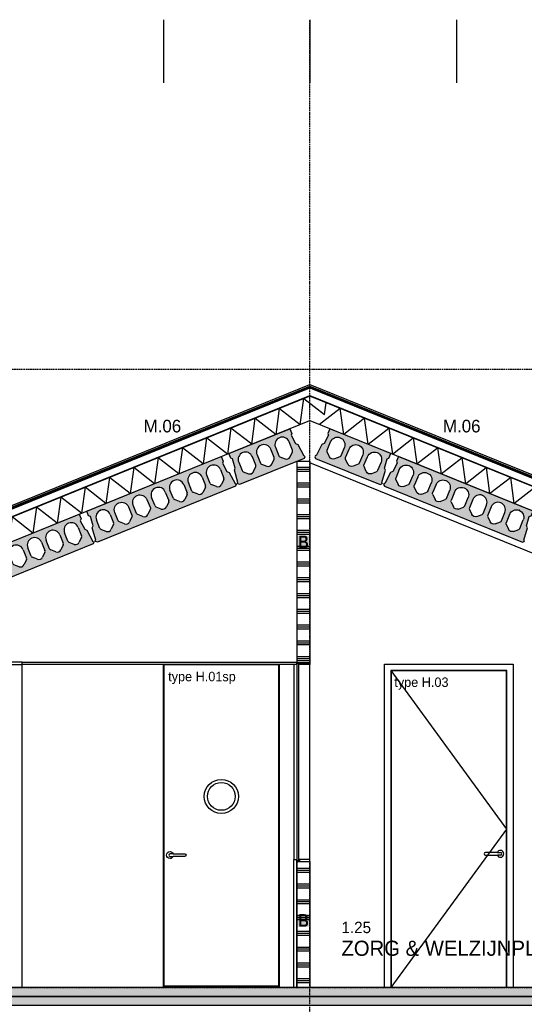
# Model space of a CAD drawing. Header units: millimetres. Extents: x -297000 to 504135, y -166520 to 252050.
# Tile 249 of 250: x 27428 to 31423, y -30933 to -23129. Entities that reach past the tile are written whole.
import ezdxf

# ---------------------------------------------------------------- set-up
doc = ezdxf.new("R2010")
doc.units = ezdxf.units.MM
doc.header["$MEASUREMENT"] = 0
doc.linetypes.add('ACAD_ISO10W100', pattern=[18, 12, -3, 0, -3])
doc.linetypes.add('CENTER', pattern=[50.800000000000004, 31.75, -6.349999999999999, 6.349999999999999, -6.349999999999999])
doc.layers.get('Defpoints').update_dxf_attribs({"color": 6})
for name, color, linetype in [('010_T0050_T', 4, 'Continuous'), ('010_T0100_T', 4, 'Continuous'), ('040_AXPRI_B', 9, 'CENTER'), ('053_SHADE_S', 253, 'Continuous'), ('068_HATCH_H', 8, 'Continuous'), ('200_PRIMA_G', 3, 'Continuous'), ('210_INSUL_G', 8, 'Continuous'), ('220_WALIN_E', 1, 'Continuous'), ('220_WALIN_G', 1, 'Continuous'), ('299_CONCR_G', 3, 'Continuous'), ('299_CONCR_H', 251, 'Continuous'), ('299_STEEL_G', 3, 'Continuous'), ('310_GLASS_G', 1, 'Continuous'), ('320_DOORS_E', 8, 'Continuous'), ('420_WAFIN_G', 1, 'Continuous'), ('450_CEIFI_G', 2, 'Continuous'), ('480_OTHFI_G', 4, 'Continuous')]:
    doc.layers.add(name, color=color, linetype=linetype)
doc.styles.add('VMX 1 SMALL 100', font='unvr55w.TTF', dxfattribs={"height": 100})
doc.styles.add('VMX 2 MEDIUM 100', font='unvr55w.TTF', dxfattribs={"height": 200})
doc.styles.add('VMX 2 MEDIUM 50', font='unvr55w.TTF', dxfattribs={"height": 100})

# ---------------------------------------------------------------- blocks, each defined once
blk = doc.blocks.new('GRID02')
at = {"layer": '040_AXPRI_B', "linetype": 'ACAD_ISO10W100'}
blk.add_line((17399.99999783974, -2483.903999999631), (17399.99999788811, 11470.78071810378), dxfattribs=at)
for points in [[(-4000, 8700), (27199.99999785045, 8700)], [(-4000, 3800), (27199.99999785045, 3800)]]:
    blk.add_lwpolyline(points, dxfattribs=at)
blk = doc.blocks.new('KANAALPLAAT260')
at = {"layer": '299_CONCR_H'}
h = blk.add_hatch(color=256, dxfattribs=at)
h.paths.add_polyline_path([(5.049627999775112, 120.4962809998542), (18.44946200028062, 133.8961149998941), (25.96350099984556, 209.0364990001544), (15, 220), (15, 260), (1165, 260), (1165, 220), (1154.036499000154, 209.0364990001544), (1161.550537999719, 133.8961149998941), (1174.950372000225, 120.4962809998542), (1185, 20), (1190, 20), (1190, 10), (1180, 0), (0, 0), (-10, 10), (-10, 20), (-5, 20)])
edge = h.paths.add_edge_path(flags=16)
edge.add_arc((119, 76.68257113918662), 31.68257478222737, 226.8415831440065, 313.1584168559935)
edge.add_line((140.6714472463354, 53.57123368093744), (172.760268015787, 83.66084609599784))
edge.add_arc((162.5, 94.60282490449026), 15, 313.1584168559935, 360)
edge.add_line((177.5, 94.60282490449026), (177.5, 166.5))
edge.add_arc((119, 166.5), 58.5, 0, 180)
edge.add_line((60.5, 166.5), (60.5, 94.60282490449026))
edge.add_arc((75.5, 94.60282490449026), 14.99999999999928, 180, 226.8415831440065)
edge.add_line((65.239731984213, 83.66084609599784), (97.32855275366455, 53.57123368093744))
edge = h.paths.add_edge_path(flags=16)
edge.add_line((254.3285527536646, 53.57123368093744), (222.239731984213, 83.66084609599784))
edge.add_arc((232.5, 94.60282490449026), 14.99999999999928, 180, 226.8415831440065, ccw=False)
edge.add_line((217.5, 94.60282490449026), (217.5, 166.5))
edge.add_arc((276, 166.5), 58.5, 0, 180, ccw=False)
edge.add_line((334.5, 166.5), (334.5, 94.60282490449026))
edge.add_arc((319.5, 94.60282490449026), 15, -46.841583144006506, 0, ccw=False)
edge.add_line((329.760268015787, 83.66084609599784), (297.6714472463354, 53.57123368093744))
edge.add_arc((276, 76.68257113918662), 31.68257478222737, 226.8415831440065, 313.1584168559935, ccw=False)
edge = h.paths.add_edge_path(flags=16)
edge.add_arc((389.5, 94.60282490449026), 14.99999999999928, 180, 226.8415831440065)
edge.add_line((379.239731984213, 83.66084609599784), (411.3285527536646, 53.57123368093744))
edge.add_arc((433, 76.68257113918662), 31.68257478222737, 226.8415831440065, 313.1584168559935)
edge.add_line((454.6714472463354, 53.57123368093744), (486.760268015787, 83.66084609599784))
edge.add_arc((476.5, 94.60282490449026), 15, 313.1584168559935, 360)
edge.add_line((491.5, 94.60282490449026), (491.5, 166.5))
edge.add_arc((433, 166.5), 58.5, 0, 180)
edge.add_line((374.5, 166.5), (374.5, 94.60282490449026))
edge = h.paths.add_edge_path(flags=16)
edge.add_arc((590, 76.68257113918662), 31.68257478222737, 226.8415831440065, 313.1584168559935)
edge.add_line((611.6714472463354, 53.57123368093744), (643.760268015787, 83.66084609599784))
edge.add_arc((633.5, 94.60282490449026), 15, 313.1584168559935, 360)
edge.add_line((648.5, 94.60282490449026), (648.5, 166.5))
edge.add_arc((590, 166.5), 58.5, 0, 180)
edge.add_line((531.5, 166.5), (531.5, 94.60282490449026))
edge.add_arc((546.5, 94.60282490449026), 14.99999999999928, 180, 226.8415831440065)
edge.add_line((536.239731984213, 83.66084609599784), (568.3285527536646, 53.57123368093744))
edge = h.paths.add_edge_path(flags=16)
edge.add_line((725.3285527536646, 53.57123368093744), (693.239731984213, 83.66084609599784))
edge.add_arc((703.5, 94.60282490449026), 14.99999999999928, 180, 226.8415831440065, ccw=False)
edge.add_line((688.5, 94.60282490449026), (688.5, 166.5))
edge.add_arc((747, 166.5), 58.5, 0, 180, ccw=False)
edge.add_line((805.5, 166.5), (805.5, 94.60282490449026))
edge.add_arc((790.5, 94.60282490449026), 15, -46.841583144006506, 0, ccw=False)
edge.add_line((800.760268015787, 83.66084609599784), (768.6714472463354, 53.57123368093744))
edge.add_arc((747, 76.68257113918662), 31.68257478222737, 226.8415831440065, 313.1584168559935, ccw=False)
edge = h.paths.add_edge_path(flags=16)
edge.add_arc((860.5, 94.60282490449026), 14.99999999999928, 180, 226.8415831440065)
edge.add_line((850.239731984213, 83.66084609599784), (882.3285527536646, 53.57123368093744))
edge.add_arc((904, 76.68257113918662), 31.68257478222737, 226.8415831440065, 313.1584168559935)
edge.add_line((925.6714472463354, 53.57123368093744), (957.760268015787, 83.66084609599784))
edge.add_arc((947.5, 94.60282490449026), 15, 313.1584168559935, 360)
edge.add_line((962.5, 94.60282490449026), (962.5, 166.5))
edge.add_arc((904, 166.5), 58.5, 0, 180)
edge.add_line((845.5, 166.5), (845.5, 94.60282490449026))
edge = h.paths.add_edge_path(flags=16)
edge.add_line((1002.5, 94.60282490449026), (1002.5, 166.5))
edge.add_arc((1061, 166.5), 58.5, 0, 180, ccw=False)
edge.add_line((1119.5, 166.5), (1119.5, 94.60282490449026))
edge.add_arc((1104.5, 94.60282490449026), 15, -46.841583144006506, 0, ccw=False)
edge.add_line((1114.760268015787, 83.66084609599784), (1082.671447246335, 53.57123368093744))
edge.add_arc((1061, 76.68257113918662), 31.68257478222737, 226.8415831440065, 313.1584168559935, ccw=False)
edge.add_line((1039.328552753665, 53.57123368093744), (1007.239731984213, 83.66084609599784))
edge.add_arc((1017.5, 94.60282490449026), 14.99999999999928, 180, 226.8415831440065, ccw=False)
at = {"layer": '299_CONCR_G'}
for p, q in [((60.5, 94.60282490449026), (60.5, 166.5)), ((177.5, 166.5), (177.5, 94.60282490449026)), ((531.5, 94.60282490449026), (531.5, 166.5)), ((648.5, 166.5), (648.5, 94.60282490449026)), ((688.5, 94.60282490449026), (688.5, 166.5)), ((805.5, 166.5), (805.5, 94.60282490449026)), ((845.5, 94.60282490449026), (845.5, 166.5)), ((962.5, 166.5), (962.5, 94.60282490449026)), ((1002.5, 94.60282490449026), (1002.5, 166.5)), ((1119.5, 166.5), (1119.5, 94.60282490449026)), ((97.32855275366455, 53.57123368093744), (65.239731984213, 83.66084609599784)), ((254.3285527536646, 53.57123368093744), (222.239731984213, 83.66084609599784)), ((329.760268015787, 83.66084609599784), (297.6714472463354, 53.57123368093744)), ((411.3285527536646, 53.57123368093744), (379.239731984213, 83.66084609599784)), ((486.760268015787, 83.66084609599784), (454.6714472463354, 53.57123368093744)), ((568.3285527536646, 53.57123368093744), (536.239731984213, 83.66084609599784)), ((643.760268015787, 83.66084609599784), (611.6714472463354, 53.57123368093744)), ((725.3285527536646, 53.57123368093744), (693.239731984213, 83.66084609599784)), ((800.760268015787, 83.66084609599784), (768.6714472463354, 53.57123368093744)), ((882.3285527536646, 53.57123368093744), (850.239731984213, 83.66084609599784)), ((957.760268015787, 83.66084609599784), (925.6714472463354, 53.57123368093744)), ((1039.328552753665, 53.57123368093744), (1007.239731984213, 83.66084609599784)), ((1114.760268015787, 83.66084609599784), (1082.671447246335, 53.57123368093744))]:
    blk.add_line(p, q, dxfattribs=at)
blk.add_lwpolyline([(1161.550537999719, 133.8961149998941), (1174.950372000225, 120.4962809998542), (1185, 20), (1190, 20), (1190, 10), (1180, 0), (0, 0), (-10, 10), (-10, 20), (-5, 20), (5.049627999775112, 120.4962809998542), (18.44946200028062, 133.8961149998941), (25.96350099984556, 209.0364990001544), (15, 220), (15, 260), (1165, 260), (1165, 220), (1154.036499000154, 209.0364990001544)], close=True, dxfattribs=at)
for points in [[(222.2397319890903, 83.6608460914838, -0.2072792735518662), (217.5, 94.60282490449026), (217.5, 166.5, -0.9999999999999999), (334.5, 166.5), (334.5, 94.60282490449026, -0.2072792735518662), (329.7602680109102, 83.66084609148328)], [(379.2397319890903, 83.6608460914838, -0.2072792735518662), (374.5, 94.60282490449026), (374.5, 166.5, -0.9999999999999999), (491.5, 166.5), (491.5, 94.60282490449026, -0.2072792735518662), (486.7602680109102, 83.66084609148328)]]:
    blk.add_lwpolyline(points, format="xyb", dxfattribs=at)
blk.add_lwpolyline([(172.760268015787, 83.66084609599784), (140.6714472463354, 53.57123368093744)], dxfattribs=at)
for centre, radius, start, end in [((119, 166.5), 58.5, 0, 180), ((590, 166.5), 58.5, 0, 180), ((747, 166.5), 58.5, 0, 180), ((904, 166.5), 58.5, 0, 180), ((1061, 166.5), 58.5, 0, 180), ((75.5, 94.60282490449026), 14.99999999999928, 180, 226.8415831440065), ((162.5, 94.60282490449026), 15, 313.1584168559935, 0), ((546.5, 94.60282490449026), 14.99999999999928, 180, 226.8415831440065), ((633.5, 94.60282490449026), 15, 313.1584168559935, 0), ((703.5, 94.60282490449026), 14.99999999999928, 180, 226.8415831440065), ((790.5, 94.60282490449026), 15, 313.1584168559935, 0), ((860.5, 94.60282490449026), 14.99999999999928, 180, 226.8415831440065), ((947.5, 94.60282490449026), 15, 313.1584168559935, 0), ((1017.5, 94.60282490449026), 14.99999999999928, 180, 226.8415831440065), ((1104.5, 94.60282490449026), 15, 313.1584168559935, 0), ((119, 76.68257113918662), 31.68257478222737, 226.8415831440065, 313.1584168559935), ((276, 76.68257113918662), 31.68257478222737, 226.8415831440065, 313.1584168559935), ((433, 76.68257113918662), 31.68257478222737, 226.8415831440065, 313.1584168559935), ((590, 76.68257113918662), 31.68257478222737, 226.8415831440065, 313.1584168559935), ((747, 76.68257113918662), 31.68257478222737, 226.8415831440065, 313.1584168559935), ((904, 76.68257113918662), 31.68257478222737, 226.8415831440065, 313.1584168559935), ((1061, 76.68257113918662), 31.68257478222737, 226.8415831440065, 313.1584168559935)]:
    blk.add_arc(centre, radius, start, end, dxfattribs=at)
at = {"layer": '299_CONCR_G', "linetype": 'ByBlock'}
blk.add_point((119.0456621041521, 224.9999821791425), dxfattribs=at)
blk = doc.blocks.new('KANAALPLAAT260_passtrook3')
at = {"layer": '299_CONCR_H'}
h = blk.add_hatch(color=256, dxfattribs=at)
edge = h.paths.add_edge_path(flags=16)
edge.add_arc((-129, 146.5), 58.5, 0, 180, ccw=False)
edge.add_line((-70.5, 146.5), (-70.5, 74.60282490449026))
edge.add_arc((-85.49999999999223, 74.60282490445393), 14.99999999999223, -46.84158311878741, 1.3881162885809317e-10, ccw=False)
edge.add_line((-75.2397319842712, 63.66084609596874), (-107.3285527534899, 33.57123368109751))
edge.add_arc((-128.9999999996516, 56.68257113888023), 31.68257478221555, 228.8145178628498, 313.15841688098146, ccw=False)
edge.add_arc((-129.000000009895, 56.68257114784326), 31.68257478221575, 226.8415831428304, 228.8145178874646, ccw=False)
edge.add_line((-150.6714472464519, 33.57123368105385), (-182.7602680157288, 63.66084609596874))
edge.add_arc((-172.5000000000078, 74.60282490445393), 14.99999999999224, 179.9999999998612, 226.8415831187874, ccw=False)
edge.add_line((-187.5, 74.60282490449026), (-187.5, 146.5))
edge = h.paths.add_edge_path(flags=16)
edge.add_arc((-443, 146.4999999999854), 58.5, 0, 180, ccw=False)
edge.add_line((-384.5, 146.4999999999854), (-384.5, 74.60282490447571))
edge.add_arc((-399.4999999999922, 74.60282490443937), 14.99999999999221, -46.841583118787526, 1.3881162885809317e-10, ccw=False)
edge.add_line((-389.2397319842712, 63.66084609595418), (-421.3285527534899, 33.57123368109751))
edge.add_arc((-442.9999999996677, 56.68257113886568), 31.68257478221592, 228.814517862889, 313.1584168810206, ccw=False)
edge.add_arc((-443.000000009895, 56.68257114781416), 31.68257478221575, 226.8415831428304, 228.8145178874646, ccw=False)
edge.add_line((-464.6714472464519, 33.57123368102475), (-496.7602680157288, 63.66084609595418))
edge.add_arc((-486.5000000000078, 74.60282490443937), 14.99999999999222, 179.9999999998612, 226.8415831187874, ccw=False)
edge.add_line((-501.5, 74.60282490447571), (-501.5, 146.4999999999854))
edge = h.paths.add_edge_path(flags=16)
edge.add_arc((-285.9999999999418, 146.5000000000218), 58.5, -7.105427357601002e-12, 179.9999999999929, ccw=False)
edge.add_line((-227.4999999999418, 146.5000000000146), (-227.4999999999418, 74.60282490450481))
edge.add_arc((-242.499999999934, 74.60282490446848), 14.99999999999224, -46.84158311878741, 1.3881162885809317e-10, ccw=False)
edge.add_line((-232.239731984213, 63.66084609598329), (-264.3285527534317, 33.57123368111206))
edge.add_arc((-285.9999999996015, 56.68257113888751), 31.68257478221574, 228.8145178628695, 313.158416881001, ccw=False)
edge.add_arc((-286.0000000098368, 56.68257114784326), 31.68257478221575, 226.8415831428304, 228.8145178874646, ccw=False)
edge.add_line((-307.6714472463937, 33.57123368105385), (-339.7602680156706, 63.66084609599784))
edge.add_arc((-329.4999999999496, 74.60282490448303), 14.99999999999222, 179.9999999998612, 226.8415831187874, ccw=False)
edge.add_line((-344.4999999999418, 74.60282490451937), (-344.4999999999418, 146.5000000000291))
h.paths.add_polyline_path([(-572, -1.455191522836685e-11), (-572, -10.00000000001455), (-561.9999999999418, -20.00000000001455), (-9.999999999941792, -20), (0, -10), (0, 0), (-5, 0), (-15.04962799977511, 100.4962809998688), (-28.44946200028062, 113.8961149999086), (-35.96350099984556, 189.036499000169), (-24.99999999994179, 200.0000000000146), (-24.99999999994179, 240.0000000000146), (-546.9999999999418, 240), (-546.9999999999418, 200), (-536.0364990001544, 189.0364990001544), (-543.5505379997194, 113.8961149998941), (-556.9503720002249, 100.4962809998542), (-567, -1.455191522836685e-11)])
at = {"layer": '200_PRIMA_G'}
for points in [[(-501.5, 146.4999999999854, -1), (-384.5, 146.4999999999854), (-384.5, 74.60282490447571, -0.2072792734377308), (-389.2397319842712, 63.66084609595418), (-421.3285527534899, 33.57123368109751, -0.3855866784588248), (-463.8629371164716, 32.83884241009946, -0.00860876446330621), (-464.6714472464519, 33.57123368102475), (-496.7602680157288, 63.66084609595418, -0.2072792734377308), (-501.5, 74.60282490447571)], [(-344.4999999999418, 146.5000000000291, -1), (-227.4999999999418, 146.5000000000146), (-227.4999999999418, 74.60282490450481, -0.2072792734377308), (-232.239731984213, 63.66084609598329), (-264.3285527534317, 33.57123368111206, -0.3855866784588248), (-306.8629371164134, 32.83884241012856, -0.00860876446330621), (-307.6714472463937, 33.57123368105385), (-339.7602680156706, 63.66084609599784, -0.2072792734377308), (-344.4999999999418, 74.60282490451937)], [(-187.5, 146.5, -1), (-70.5, 146.5), (-70.5, 74.60282490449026, -0.2072792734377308), (-75.2397319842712, 63.66084609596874), (-107.3285527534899, 33.57123368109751, -0.3855866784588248), (-149.8629371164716, 32.83884241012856, -0.00860876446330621), (-150.6714472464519, 33.57123368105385), (-182.7602680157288, 63.66084609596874, -0.2072792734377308), (-187.5, 74.60282490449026)]]:
    blk.add_lwpolyline(points, format="xyb", close=True, dxfattribs=at)
at = {"layer": '299_STEEL_G'}
blk.add_lwpolyline([(-572, -1.455191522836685e-11), (-572, -10.00000000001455), (-561.9999999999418, -20.00000000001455), (-9.999999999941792, -20), (0, -10), (0, 0), (-5, 0), (-15.04962799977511, 100.4962809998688), (-28.44946200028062, 113.8961149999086), (-35.96350099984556, 189.036499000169), (-24.99999999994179, 200.0000000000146), (-24.99999999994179, 240.0000000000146), (-546.9999999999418, 240), (-546.9999999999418, 200), (-536.0364990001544, 189.0364990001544), (-543.5505379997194, 113.8961149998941), (-556.9503720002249, 100.4962809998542), (-567, -1.455191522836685e-11)], close=True, dxfattribs=at)
blk = doc.blocks.new('1006_X-03.02')
at = {"layer": '053_SHADE_S'}
h = blk.add_hatch(color=256, dxfattribs=at)
h.paths.add_polyline_path([(-100.0000022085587, 3730), (9258.001644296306, 3729.999962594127), (9258.001451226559, 3800.00000000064), (-100.0000022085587, 3800)])
h.paths.add_polyline_path([(11266.00145551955, 3730), (23300.01137784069, 3729.999962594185), (23300.01118477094, 3800.00000000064), (11266.00145551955, 3800)])
h.paths.add_polyline_path([(-100.000002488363, 3659.999962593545), (9472.001648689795, 3659.999947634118), (9472.001455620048, 3729.999985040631), (-100.000002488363, 3729.999962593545)])
h.paths.add_polyline_path([(11052.00145122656, 3659.999982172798), (23300.0115709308, 3659.992544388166), (23300.01137786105, 3729.992581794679), (11052.00145122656, 3729.999982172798)])
at = {"layer": '068_HATCH_H'}
h = blk.add_hatch(dxfattribs=at)
h.set_pattern_fill('PLAST', color=256, scale=500, angle=180, style=0)
h.set_pattern_definition([(180, (-12374.9998503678, -9425.999898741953), (-1.530808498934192e-14, -125), []), (180, (-12374.9998503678, -9441.624898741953), (-1.530808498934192e-14, -125), []), (180, (-12374.9998503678, -9457.249898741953), (-1.530808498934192e-14, -125), [])])
h.paths.add_polyline_path([(17400.00014762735, 6374), (17300.00014762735, 6374), (17300.00014762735, 7972.171982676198), (17400.00014762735, 7972.171982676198)])
h = blk.add_hatch(dxfattribs=at)
h.set_pattern_fill('PLAST', color=256, scale=500, angle=180, style=0)
h.set_pattern_definition([(180, (-12374.9998503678, -13103.50000000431), (-1.530808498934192e-14, -125), []), (180, (-12374.9998503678, -13119.12500000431), (-1.530808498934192e-14, -125), []), (180, (-12374.9998503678, -13134.75000000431), (-1.530808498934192e-14, -125), [])])
h.paths.add_polyline_path([(17400.00014762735, 3800), (17300.00014762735, 3800), (17300.00014762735, 4800), (17400.00014762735, 4800)])
h = blk.add_hatch(dxfattribs=at)
h.set_pattern_fill('AR-CONC', color=256, scale=10, style=0)
h.set_pattern_definition([(49.99999999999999, (-12325.00000211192, 34600.00000125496), (71.72601826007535, -6.275213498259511), [7.5, -82.5]), (355, (-12325.00000211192, 34600.00000125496), (-13.8751333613, 75.21921337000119), [6, -66]), (100.4514, (-12319.02283411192, 34599.47706725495), (57.85093817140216, 68.94395420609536), [6.374019, -70.11421119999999]), (46.18420000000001, (-12325.00000211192, 34620.00000125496), (106.7241048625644, -16.55190143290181), [11.25, -123.75]), (96.6356, (-12316.10632761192, 34618.62067055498), (93.46627055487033, 97.41178709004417), [9.561028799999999, -105.1713]), (351.1842, (-12325.00000211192, 34620.00000125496), (93.46619451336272, 97.41186009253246), [9, -99]), (21, (-12315.00000211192, 34615.00000125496), (59.69070521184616, -40.26188906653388), [7.5, -82.5]), (326.0000000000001, (-12315.00000211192, 34615.00000125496), (24.33153319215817, 72.5150045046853), [6, -66]), (71.4514, (-12310.02577881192, 34611.64484065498), (84.02226285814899, 32.25304967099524), [6.374019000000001, -70.1142112]), (37.50000000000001, (-12325.00000211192, 34600.00000125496), (1.215985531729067, 33.28938538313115), [0, -65.19999999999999, 0, -67, 0, -66.25]), (7.499999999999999, (-12325.00000211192, 34600.00000125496), (26.30695374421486, 39.44117118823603), [0, -38.2, 0, -63.7, 0, -25.25]), (327.5, (-12347.30000211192, 34600.00000125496), (53.38224361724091, -2.25548717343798), [0, -25, 0, -78, 0, -103.5]), (317.5, (-12357.30000211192, 34600.00000125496), (58.31861693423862, 10.01049823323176), [0, -32.5, 0, -51.8, 0, -73.5])])
h.paths.add_polyline_path([(11052.00145122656, 3659.999982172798), (23300.0115709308, 3659.992544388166), (23300.01137786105, 3729.992581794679), (11052.00145122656, 3729.999982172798)])
h.paths.add_polyline_path([(-100.000002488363, 3659.999962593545), (9472.001648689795, 3659.999947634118), (9472.001455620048, 3729.999985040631), (-100.000002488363, 3729.999962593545)])
for points in [[(14516.27956899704, 7409.296999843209), (17399.99999976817, 8580.585252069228), (20283.72050056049, 7409.296971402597)], [(14542.22943735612, 7405.649983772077), (17399.99999976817, 8566.39811025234), (20257.77063260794, 7405.649955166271)], [(14552.85900009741, 7404.156096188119), (17399.99999976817, 8560.586785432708), (20247.14107003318, 7404.156067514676)], [(14566.79465667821, 7402.197567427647), (17399.99999976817, 8552.967974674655), (20233.20541367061, 7402.197538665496)], [(16939.29696936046, 8106.292874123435), (16967.84400816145, 8312.169212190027), (17131.86462756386, 8184.508582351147), (17160.41166636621, 8390.384920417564), (17324.43228576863, 8262.724290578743), (17352.97932518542, 8468.600633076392), (17516.99994812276, 8340.940000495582), (17530.02658695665, 8434.885881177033)], [(17860.70297152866, 8106.292874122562), (17832.155932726, 8312.169212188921), (17668.13531332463, 8184.508582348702), (17639.5882745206, 8390.384920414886), (17475.56765511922, 8262.724290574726)], [(16939.29697354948, 8106.292875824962), (16775.27635414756, 8233.953505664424), (16746.72931534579, 8028.077167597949), (16582.708695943, 8155.737797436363), (16554.16165714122, 7949.861459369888), (16390.14103420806, 8077.522091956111), (16361.59399478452, 7871.645749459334), (16197.57337538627, 7999.306379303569), (16169.02633657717, 7793.430041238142), (16005.00571717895, 7921.090671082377), (15976.45867837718, 7715.214333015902), (15812.43805897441, 7842.874962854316), (15783.89102017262, 7636.998624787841), (15619.87039722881, 7764.659257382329), (15591.3233578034, 7558.782914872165), (15427.30273840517, 7686.4435447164), (15398.75569959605, 7480.567206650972), (15234.73508019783, 7608.227836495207), (15206.18804139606, 7402.351498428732), (15042.16742199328, 7530.012128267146), (15013.6203831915, 7324.135790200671), (14862.49982264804, 7441.756038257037)], [(17860.70296733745, 8106.292875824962), (18024.72358673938, 8233.953505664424), (18053.27062554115, 8028.077167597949), (18217.29124494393, 8155.737797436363), (18245.83828374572, 7949.861459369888), (18409.85890667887, 8077.522091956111), (18438.40594610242, 7871.645749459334), (18602.42656550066, 7999.306379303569), (18630.97360430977, 7793.430041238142), (18794.99422370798, 7921.090671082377), (18823.54126250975, 7715.214333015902), (18987.56188191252, 7842.874962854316), (19016.10892071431, 7636.998624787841), (19180.12954365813, 7764.659257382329), (19208.67658308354, 7558.782914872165), (19372.69720248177, 7686.4435447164), (19401.24424129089, 7480.567206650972), (19565.2648606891, 7608.227836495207), (19593.81189949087, 7402.351498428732), (19757.83251889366, 7530.012128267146), (19786.37955769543, 7324.135790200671), (19937.5001182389, 7441.756038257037)]]:
    blk.add_lwpolyline(points, dxfattribs=at)
at = {"layer": '210_INSUL_G', "color": 1}
blk.add_lwpolyline([(19937.50012863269, 7457.036070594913), (17399.99997044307, 8487.699131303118), (14862.49986707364, 7457.036092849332), (14862.49986707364, 7262.754780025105), (17399.99997044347, 8293.417818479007), (19937.50012863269, 7262.754757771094), (19937.50012863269, 7457.036070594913)], close=True, dxfattribs=at)
at = {"layer": '220_WALIN_E'}
for points in [[(14868.00001085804, 6360.000328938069), (15123.00145364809, 6360.000328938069), (15123.00145364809, 6379.000328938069), (14868.00001088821, 6379.000328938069), (14868.00001088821, 6360.000328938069)], [(17293.00014770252, 6360), (15123.00145364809, 6360.000328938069), (15123.00145364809, 6379.000328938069), (17293.00014767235, 6378.999999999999), (17293.00014767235, 6360)], [(15123.00145367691, 3800.000328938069), (15123.00145364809, 6360.000328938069)]]:
    blk.add_lwpolyline(points, dxfattribs=at)
at = {"layer": '220_WALIN_E', "color": 8}
for points in [[(16239.99999784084, 3800), (16239.99999925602, 6357.499998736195)], [(17157.99999783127, 6359.950106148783), (17157.99222582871, 3799.947605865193)]]:
    blk.add_lwpolyline(points, dxfattribs=at)
at = {"layer": '220_WALIN_G', "ltscale": 10}
for points in [[(17400.00014762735, 6374), (17300.00014762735, 6374), (17300.00014762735, 7972.171982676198), (17400.00014762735, 7972.171982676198)], [(17400.00014762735, 3800), (17300.00014762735, 3800), (17300.00014762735, 4800), (17400.00014762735, 4800)]]:
    blk.add_lwpolyline(points, close=True, dxfattribs=at)
at = {"layer": '220_WALIN_G', "color": 8, "ltscale": 10}
for points in [[(17274.00014770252, 6360), (17274.00014770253, 4814)], [(17400.00014817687, 4814), (17400.00014817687, 6360)]]:
    blk.add_lwpolyline(points, dxfattribs=at)
at = {"layer": '220_WALIN_G', "ltscale": 10}
for points in [[(17400.00014817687, 6374), (17400.00014817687, 6360), (17317.00014817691, 6360), (17317.00014817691, 6374), (17400.00014817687, 6374)], [(17400.00014817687, 4800), (17400.00014817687, 4814), (17317.00014817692, 4814), (17317.00014817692, 4800), (17400.00014817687, 4800)]]:
    blk.add_lwpolyline(points, dxfattribs=at)
at = {"layer": '299_CONCR_G'}
for points in [[(11266.00145551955, 3730), (23300.01137784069, 3729.999962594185), (23300.01118477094, 3800.00000000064), (11266.00145551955, 3800)], [(11052.00145122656, 3659.999982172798), (23300.0115709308, 3659.992544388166), (23300.01137786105, 3729.992581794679), (11052.00145122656, 3729.999982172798)]]:
    blk.add_lwpolyline(points, close=True, dxfattribs=at)
at = {"layer": '310_GLASS_G'}
blk.add_lwpolyline([(17300.00014817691, 6370), (17310.00014817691, 6370), (17310.00014817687, 4804), (17300.00014817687, 4804), (17300.00014817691, 6370)], dxfattribs=at)
at = {"layer": '320_DOORS_E', "color": 8, "extrusion": (0, 1, 0)}
for p, q in [((16316.57233324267, 4860), (16292.57233324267, 4860)), ((16292.57233324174, 4840), (16316.57233324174, 4840))]:
    blk.add_line(p, q, dxfattribs=at)
at = {"layer": '320_DOORS_E', "extrusion": (0, 1, 0)}
for p, q in [((18884.96906695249, 4870.053867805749), (18908.96906695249, 4870.053867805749)), ((18908.96906695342, 4850.053867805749), (18884.96906695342, 4850.053867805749))]:
    blk.add_line(p, q, dxfattribs=at)
at = {"layer": '320_DOORS_E', "color": 8}
blk.add_lwpolyline([(17155.50776975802, 3815), (17155.49999783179, 6357.450105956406), (16242.4999978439, 6357.450105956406), (16242.50776977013, 3815), (17155.50776975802, 3815)], dxfattribs=at)
at = {"layer": '320_DOORS_E'}
for points in [[(18958.99999856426, 6312.450106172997), (18040.99999857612, 6312.450106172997), (18040.99999857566, 3800), (17990.99999857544, 3800), (17990.99999857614, 6362.450106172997), (19008.99999856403, 6362.450106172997), (19008.9999985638, 3800), (18958.9999985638, 3800)], [(18043.49999857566, 3802.500000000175), (18956.49999856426, 3802.500000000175), (18956.49999856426, 6309.950106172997), (18043.49999857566, 6309.950106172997)]]:
    blk.add_lwpolyline(points, close=True, dxfattribs=at)
blk.add_lwpolyline([(18040.99999857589, 6312.450106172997), (18956.49999856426, 5056.225053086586), (18040.99999857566, 3800)], dxfattribs=at)
at = {"layer": '320_DOORS_E', "color": 8}
blk.add_lwpolyline([(16316.53870138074, 4840, -0.3205488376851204), (16292.53870138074, 4822.5, -0.9999999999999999), (16292.53870138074, 4877.5, -0.3540864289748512), (16316.53870138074, 4860), (16410.53870138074, 4860, -0.9999999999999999), (16410.53870138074, 4840)], format="xyb", close=True, dxfattribs=at)
at = {"layer": '320_DOORS_E'}
blk.add_lwpolyline([(18884.96906695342, 4850.053867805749, 0.3205488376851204), (18908.96906695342, 4832.553867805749, 0.9999999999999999), (18908.96906695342, 4887.553867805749, 0.3540864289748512), (18884.96906695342, 4870.053867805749), (18790.96906695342, 4870.053867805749, 0.9999999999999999), (18790.96906695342, 4850.053867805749)], format="xyb", close=True, dxfattribs=at)
at = {"layer": '320_DOORS_E', "color": 8}
for radius in [135, 110]:
    blk.add_circle((16699.00318896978, 5314.999867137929), radius, dxfattribs=at)
blk.add_arc((16292.57233324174, 4850), 9.999999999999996, 90, 270, dxfattribs=at)
at = {"layer": '320_DOORS_E'}
blk.add_arc((18908.9690669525, 4860.053867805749), 9.999999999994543, 270, 90, dxfattribs=at)
at = {"layer": '420_WAFIN_G'}
blk.add_lwpolyline([(17274.00014770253, 4814), (17293.00014770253, 4814), (17293.00014770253, 3800), (17274.00014770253, 3800), (17274.00014770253, 4814)], dxfattribs=at)
at = {"layer": '450_CEIFI_G'}
blk.add_lwpolyline([(21549.4690065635, 7288.421457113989), (20299.99999265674, 6780.921647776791), (17399.99999599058, 7958.822213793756)], dxfattribs=at)
at = {"layer": '480_OTHFI_G', "ltscale": 5}
blk.add_lwpolyline([(14857.50012863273, 7460.401910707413), (17399.99993540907, 8493.09584858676), (19942.50012863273, 7460.401910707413)], dxfattribs=at)
at = {"layer": 'Defpoints'}
for points in [[(16239.999997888, 11470.78071810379), (16239.99999785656, 10970.78071810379)], [(17399.999997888, 11470.78071810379), (17399.99999785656, 10970.78071810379)], [(18559.99999788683, 11470.78071810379), (18559.9999978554, 10970.78071810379)]]:
    blk.add_lwpolyline(points, dxfattribs=at)
blk.add_blockref('GRID02', (0, 0))
at = {"xscale": -1}
for name, p, rotation in [('KANAALPLAAT260_passtrook3', (16826.02796639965, 7801.244339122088), 22.10564223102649), ('KANAALPLAAT260', (19082.86807024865, 7329.254328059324), 337.8943577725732)]:
    blk.add_blockref(name, p, dxfattribs=dict(at, rotation=rotation))
for name, p, rotation in [('KANAALPLAAT260_passtrook3', (17973.97202937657, 7801.244339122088), 337.8943577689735), ('KANAALPLAAT260', (15717.13192552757, 7329.254328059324), 22.10564222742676), ('KANAALPLAAT260', (14591.44465876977, 6872.030993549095), 22.10564222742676)]:
    blk.add_blockref(name, p, dxfattribs=dict(rotation=rotation))
at = {"layer": '220_WALIN_E', "ltscale": 10, "char_height": 100, "width": 100, "attachment_point": 5, "style": 'VMX 1 SMALL 100', "bg_fill": 1, "box_fill_scale": 1, "bg_fill_color": 255, "bg_fill_transparency": 0}
for insert in [(17350.00014762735, 7332.071392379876), (17350.00014762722, 4332.071392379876)]:
    blk.add_mtext('{\\fUnivers Condensed|b1|i0|c0|p34;B}', dxfattribs=dict(at, insert=insert))

msp = doc.modelspace()

# ---------------------------------------------------------------- block references
msp.add_blockref('1006_X-03.02', (12325.00000211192, -34600.00000125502))

# ---------------------------------------------------------------- texts
at = {"layer": '010_T0050_T', "attachment_point": 7, "style": 'VMX 2 MEDIUM 50'}
for s, insert, char_height in [('type H.01sp', (28603.00002317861, -28395.0000027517), 75), ('type H.03', (30393.50000040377, -28440.04989509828), 75), ('{\\H0.75x;1.25\\P}ZORG & WELZIJNPLEIN{\\H0.75x; }', (29974.99999997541, -30550.00000125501), 120)]:
    msp.add_mtext(s, dxfattribs=dict(at, insert=insert, char_height=char_height))
at = {"layer": '010_T0100_T', "char_height": 100, "attachment_point": 5, "style": 'VMX 2 MEDIUM 100'}
for insert in [(28557.42658216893, -26350.69362457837), (30927.426582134, -26350.6936243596)]:
    msp.add_mtext('M.06', dxfattribs=dict(at, insert=insert))

doc.saveas('drawing.dxf')
